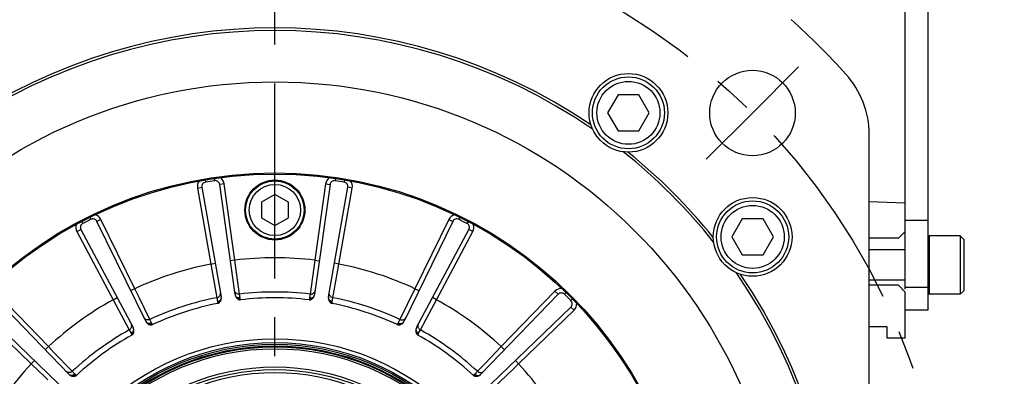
# Model space of a CAD drawing. Header units: millimetres. Extents: x 0 to 420, y 0 to 297.
# Tile 40 of 45: x 311 to 355, y 183 to 198. Entities that reach past the tile are written whole.
import ezdxf
from ezdxf.enums import TextEntityAlignment as Align

# ---------------------------------------------------------------- set-up
doc = ezdxf.new("R2010")
doc.units = ezdxf.units.MM
doc.header["$LTSCALE"] = 23.1
doc.linetypes.add('CENTER', pattern=[0.6, 0.375, -0.075, 0.075, -0.075])
doc.layers.get('0').update_dxf_attribs({"linetype": 'CONTINUOUS'})
for name, color, linetype in [('AXIS', 7, 'CONTINUOUS'), ('COMPONENTS', 7, 'CONTINUOUS'), ('DIMENSION', 7, 'CONTINUOUS')]:
    doc.layers.add(name, color=color, linetype=linetype)
doc.styles.get("Standard").update_dxf_attribs({"font": 'arial.ttf'})
doc.styles.add('TEXTSTYLE_4', font='gdt')
doc.dimstyles.new('DIMSTYLE_12', dxfattribs={"dimtxt": 3, "dimasz": 3, "dimexe": 0.18, "dimexo": 0.0625, "dimgap": 0.09, "dimtad": 1, "dimdec": 1, "dimlfac": 5, "dimdsep": 46, "dimtxsty": 'STANDARD', "dimblk": '_FILLED', "dimblk1": '_FILLED', "dimblk2": '_FILLED', "dimcen": 0.09, "dimadec": 0, "dimazin": 0, "dimtp": 0.8, "dimtm": 0.8, "dimtfac": 1, "dimtdec": 1, "dimtofl": 0, "dimtmove": 0, "dimatfit": 3, "dimldrblk": '_FILLED', "dimfxl": 1, "dimtolj": 1, "dimarcsym": 0})
doc.dimstyles.new('DIMSTYLE_2', dxfattribs={"dimtxt": 3, "dimasz": 3, "dimexe": 0.18, "dimexo": 0.0625, "dimgap": 0.09, "dimtad": 1, "dimtih": 1, "dimtoh": 1, "dimlfac": 5, "dimdsep": 46, "dimtxsty": 'STANDARD', "dimblk": '_FILLED', "dimblk1": '_FILLED', "dimblk2": '_FILLED', "dimcen": 0.09, "dimadec": 0, "dimazin": 0, "dimtol": 1, "dimtp": 0.2, "dimtm": 0.2, "dimtfac": 1, "dimtofl": 0, "dimtmove": 0, "dimatfit": 3, "dimldrblk": '_FILLED', "dimfxl": 1, "dimtolj": 1, "dimarcsym": 0})

# ---------------------------------------------------------------- blocks, each defined once
blk = doc.blocks.new('_FILLED')
at = {"color": 0, "linetype": 'BYBLOCK'}
blk.add_solid([(0, 0), (-1, 0.2), (-1, -0.2)], dxfattribs=at)
blk = doc.blocks.new('*D1')
at = {"layer": 'DIMENSION', "color": 2, "linetype": 'CONTINUOUS'}
for p, q in [((286.305, 197.827), (259.991, 197.827)), ((288.305, 197.827), (286.305, 197.827)), ((298.372, 190.588), (288.305, 197.827))]:
    blk.add_line(p, q, dxfattribs=at)
at = {"layer": 'DIMENSION', "color": 2, "linetype": 'CONTINUOUS', "xscale": 3, "yscale": 3, "zscale": 3, "rotation": 324.2840328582}
blk.add_blockref('_FILLED', (298.372, 190.588), dxfattribs=at)
at = {"layer": 'DIMENSION', "color": 2, "linetype": 'CONTINUOUS', "style": 'TEXTSTYLE_4'}
for s, p in [('`', (277.483, 198.577)), ('n', (266.991, 198.577))]:
    blk.add_text(s, height=3, dxfattribs=at).set_placement(p, align=Align.RIGHT)
at = {"layer": 'DIMENSION', "color": 2, "linetype": 'CONTINUOUS'}
for s, p in [('300', (273.983, 198.577)), ('0.2', (283.305, 198.577))]:
    blk.add_text(s, height=3, dxfattribs=at).set_placement(p, align=Align.RIGHT)
blk = doc.blocks.new('*D2')
at = {"layer": 'DIMENSION', "color": 2, "linetype": 'CONTINUOUS'}
for p, q in [((286.305, 197.827), (259.991, 197.827)), ((288.305, 197.827), (286.305, 197.827)), ((298.372, 190.588), (288.305, 197.827))]:
    blk.add_line(p, q, dxfattribs=at)
at = {"layer": 'DIMENSION', "color": 2, "linetype": 'CONTINUOUS', "xscale": 3, "yscale": 3, "zscale": 3, "rotation": 324.2840328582}
blk.add_blockref('_FILLED', (298.372, 190.588), dxfattribs=at)
at = {"layer": 'DIMENSION', "color": 2, "linetype": 'CONTINUOUS', "style": 'TEXTSTYLE_4'}
for s, p in [('`', (277.483, 198.577)), ('n', (266.991, 198.577))]:
    blk.add_text(s, height=3, dxfattribs=at).set_placement(p, align=Align.RIGHT)
at = {"layer": 'DIMENSION', "color": 2, "linetype": 'CONTINUOUS'}
for s, p in [('300', (273.983, 198.577)), ('0.2', (283.305, 198.577))]:
    blk.add_text(s, height=3, dxfattribs=at).set_placement(p, align=Align.RIGHT)
blk = doc.blocks.new('*D20')
at = {"layer": 'DIMENSION', "color": 2, "linetype": 'CONTINUOUS'}
for p, q in [((343.56, 232.578), (347.781, 232.578)), ((348.654, 232.578), (376.73, 232.578)), ((374.73, 232.578), (374.73, 187.027)), ((374.73, 141.475), (374.73, 187.027)), ((354.7, 141.475), (376.73, 141.475))]:
    blk.add_line(p, q, dxfattribs=at)
at = {"layer": 'DIMENSION', "color": 2, "linetype": 'CONTINUOUS', "xscale": 3, "yscale": 3, "zscale": 3}
for p, rotation in [((374.73, 232.578), 90), ((374.73, 141.475), 270)]:
    blk.add_blockref('_FILLED', p, dxfattribs=dict(at, rotation=rotation))
at = {"layer": 'DIMENSION', "color": 2, "linetype": 'CONTINUOUS', "insert": (370.98, 187.027), "char_height": 3, "width": 10.48327, "attachment_point": 2, "rotation": 90, "line_spacing_factor": 0.9}
blk.add_mtext('455.5', dxfattribs=at)

msp = doc.modelspace()

# ---------------------------------------------------------------- linework, layer by layer
at = {"color": 7, "linetype": 'CONTINUOUS'}
for p, q in [((337.97153, 195.09671), (337.50965, 194.29671)), ((338.8953, 195.09671), (337.97153, 195.09671)), ((339.35718, 194.29671), (338.8953, 195.09671)), ((337.50965, 194.29671), (337.97153, 193.49671)), ((338.8953, 193.49671), (339.35718, 194.29671)), ((337.97153, 193.49671), (338.8953, 193.49671)), ((343.49003, 189.57821), (343.02815, 188.77821)), ((344.41379, 189.57821), (343.49003, 189.57821)), ((344.87568, 188.77821), (344.41379, 189.57821)), ((343.02815, 188.77821), (343.49003, 187.97821)), ((344.41379, 187.97821), (344.87568, 188.77821)), ((343.49003, 187.97821), (344.41379, 187.97821))]:
    msp.add_line(p, q, dxfattribs=at)
for centre, radius in [((338.43342, 194.29671), 1.6), ((338.43342, 194.29671), 1.4), ((343.95191, 188.77821), 1.6), ((343.95191, 188.77821), 1.4)]:
    msp.add_circle(centre, radius, dxfattribs=at)
at = {"layer": 'AXIS', "color": 2, "linetype": 'CENTER'}
for p, q in [((322.73009, 173.07489), (322.73009, 204.05723)), ((343.9433, 194.28809), (345.99391, 196.3387)), ((343.9433, 194.28809), (341.89269, 192.23748))]:
    msp.add_line(p, q, dxfattribs=at)
msp.add_circle((322.73009, 173.07489), 30, dxfattribs=at)
at = {"layer": 'COMPONENTS', "color": 7, "linetype": 'CONTINUOUS'}
for p, q in [((350.73009, 186.44948), (350.73009, 205.52489)), ((351.73009, 205.52489), (351.73009, 185.52489)), ((349.13009, 152.81952), (349.13009, 193.33026)), ((319.48863, 190.98371), (320.34691, 186.11618)), ((320.96666, 186.21433), (320.27878, 191.10886)), ((325.18141, 191.10886), (324.49353, 186.21434)), ((325.11328, 186.11617), (325.97156, 190.98371)), ((322.73009, 190.66771), (322.13009, 190.3213)), ((322.13009, 190.3213), (322.13009, 189.62848)), ((323.33009, 190.3213), (322.73009, 190.66771)), ((323.33009, 189.62848), (323.33009, 190.3213)), ((350.73009, 190.27489), (349.13009, 190.34475)), ((316.99266, 185.02631), (314.82595, 189.46871)), ((322.13009, 189.62848), (322.73009, 189.28207)), ((322.73009, 189.28207), (323.33009, 189.62848)), ((330.63423, 189.46871), (328.46753, 185.02631)), ((350.73009, 189.52489), (351.73009, 189.52489)), ((314.11315, 189.10552), (316.43357, 184.74144)), ((329.02662, 184.74144), (331.34704, 189.10552)), ((350.43009, 188.72489), (350.73009, 189.02489)), ((350.43009, 188.72489), (349.13009, 188.72489)), ((353.17009, 188.82489), (351.79709, 188.82489)), ((353.17009, 188.82489), (353.33009, 188.66489)), ((353.17009, 188.82489), (353.17009, 186.22489)), ((353.33009, 188.66489), (353.33009, 186.38489)), ((350.73009, 188.19989), (349.13009, 188.19989)), ((350.73009, 186.84989), (349.13009, 186.84989)), ((350.43009, 186.62489), (349.13009, 186.62489)), ((350.73009, 186.32489), (350.43009, 186.62489)), ((350.73009, 184.27489), (350.73009, 186.32489)), ((353.17009, 186.22489), (353.33009, 186.38489)), ((313.58028, 182.6684), (310.14684, 186.22383)), ((335.31335, 186.22383), (331.87991, 182.6684)), ((353.17009, 186.22489), (351.79709, 186.22489)), ((309.58115, 185.65814), (313.13658, 182.22471)), ((332.3236, 182.22471), (335.87903, 185.65814)), ((351.73009, 185.52489), (350.73009, 185.52489)), ((349.93009, 184.77489), (349.13009, 184.77489)), ((349.93009, 184.27489), (349.93009, 184.77489)), ((350.73009, 184.27489), (349.93009, 184.27489))]:
    msp.add_line(p, q, dxfattribs=at)
at = {"layer": 'COMPONENTS', "color": 9, "linetype": 'CONTINUOUS'}
for p, q in [((319.63541, 191.31421), (319.65213, 191.21562)), ((320.03706, 191.37783), (320.05161, 191.27889)), ((320.47683, 191.13669), (320.27878, 191.10886)), ((320.95398, 187.7416), (320.47683, 191.13669)), ((324.98335, 191.13669), (324.50621, 187.7416)), ((324.98335, 191.13669), (325.18141, 191.10886)), ((325.42313, 191.37783), (325.40857, 191.27889)), ((325.82478, 191.31421), (325.80805, 191.21562)), ((319.29167, 190.94898), (319.48863, 190.98371)), ((319.29167, 190.94898), (319.88701, 187.57261)), ((325.57317, 187.57261), (326.16852, 190.94898)), ((326.16852, 190.94898), (325.97156, 190.98371)), ((314.15061, 189.46521), (314.19699, 189.37661)), ((314.51294, 189.64982), (314.55736, 189.56023)), ((315.00571, 189.55639), (314.82595, 189.46871)), ((316.50865, 186.47491), (315.00571, 189.55639)), ((330.45448, 189.55639), (328.95154, 186.47491)), ((330.45448, 189.55639), (330.63423, 189.46871)), ((330.94724, 189.64982), (330.90283, 189.56023)), ((331.30958, 189.46521), (331.2632, 189.37661)), ((313.93656, 189.01163), (314.11315, 189.10552)), ((313.93656, 189.01163), (315.54612, 185.98448)), ((329.91407, 185.98448), (331.52363, 189.01163)), ((331.52363, 189.01163), (331.34704, 189.10552)), ((351.79709, 188.82489), (351.79709, 186.22489)), ((320.95398, 187.7416), (320.75593, 187.71377)), ((321.01435, 187.30425), (320.95398, 187.7416)), ((324.50621, 187.7416), (324.29826, 186.23327)), ((324.50621, 187.7416), (324.70426, 187.71377)), ((319.88701, 187.57261), (320.08397, 187.60734)), ((319.88701, 187.57261), (320.15535, 186.07384)), ((321.16193, 186.23326), (321.01435, 187.30425)), ((325.57317, 187.57261), (325.37621, 187.60734)), ((325.49544, 187.13801), (325.57317, 187.57261)), ((325.30484, 186.07384), (325.49544, 187.13801)), ((312.67231, 183.89654), (310.29071, 186.36276)), ((316.50865, 186.47491), (316.32889, 186.38724)), ((316.70121, 186.07762), (316.50865, 186.47491)), ((328.95154, 186.47491), (328.28767, 185.10466)), ((328.95154, 186.47491), (329.1313, 186.38724)), ((335.16948, 186.36276), (332.78788, 183.89654)), ((335.16948, 186.36276), (335.31335, 186.22383)), ((351.73009, 186.52489), (350.73009, 186.52489)), ((315.54612, 185.98448), (315.72271, 186.07838)), ((315.54612, 185.98448), (316.26447, 184.64199)), ((317.17252, 185.10466), (316.70121, 186.07762)), ((320.15535, 186.07384), (320.18434, 185.90554)), ((321.18636, 186.06424), (321.16193, 186.23326)), ((321.20716, 185.97931), (321.19365, 186.02945)), ((324.26653, 186.02945), (324.25303, 185.97931)), ((324.29826, 186.23327), (324.27383, 186.06424)), ((325.27584, 185.90554), (325.30484, 186.07384)), ((329.70584, 185.59517), (329.91407, 185.98448)), ((329.91407, 185.98448), (329.73748, 186.07838)), ((335.667, 186.29935), (335.59708, 186.22786)), ((335.95455, 186.0118), (335.88307, 185.94187)), ((309.44222, 185.51428), (311.90845, 183.13267)), ((320.18816, 185.8702), (320.19081, 185.81833)), ((325.26938, 185.81833), (325.27203, 185.8702)), ((329.19572, 184.64198), (329.70584, 185.59517)), ((333.55174, 183.13267), (336.01797, 185.51428)), ((336.01797, 185.51428), (335.87903, 185.65814)), ((317.24798, 184.95146), (317.17252, 185.10466)), ((328.28767, 185.10466), (328.21221, 184.95146)), ((316.26447, 184.64199), (316.34405, 184.49088)), ((317.29401, 184.87711), (317.26567, 184.92062)), ((328.19451, 184.92062), (328.16618, 184.87711)), ((329.11613, 184.49088), (329.19572, 184.64198)), ((316.3586, 184.45845), (316.37715, 184.40994)), ((329.08304, 184.40994), (329.10159, 184.45845)), ((312.67231, 183.89654), (312.52844, 183.7576)), ((312.90307, 183.65641), (312.67231, 183.89654)), ((332.78788, 183.89654), (332.07445, 183.15399)), ((332.78788, 183.89654), (332.93174, 183.7576)), ((311.90845, 183.13267), (312.04738, 183.27654)), ((313.72712, 182.79849), (312.90307, 183.65641)), ((333.55174, 183.13267), (333.41281, 183.27654)), ((311.90845, 183.13267), (312.22693, 182.82663)), ((312.22693, 182.82663), (312.45082, 182.61153)), ((331.86806, 182.93908), (331.73307, 182.7985)), ((331.9135, 182.9864), (331.86806, 182.93908)), ((332.07445, 183.15399), (331.9135, 182.9864)), ((332.4537, 182.07786), (333.31161, 182.90191)), ((333.31161, 182.90191), (333.55174, 183.13267)), ((312.45082, 182.61153), (312.65099, 182.41925)), ((313.84623, 182.67611), (313.72712, 182.79849)), ((313.91298, 182.61962), (313.87259, 182.65225)), ((331.5876, 182.65225), (331.5472, 182.61962)), ((331.73307, 182.7985), (331.61395, 182.67611))]:
    msp.add_line(p, q, dxfattribs=at)
for points in [[(320.96607, 186.32521), (320.95471, 186.34715), (320.94642, 186.37033), (320.94136, 186.39439)], [(321.16193, 186.23327), (321.13615, 186.23175), (321.11043, 186.2334), (321.0852, 186.2382), (321.06086, 186.24607), (321.03784, 186.25688), (321.01651, 186.27044), (320.99723, 186.28654), (320.98033, 186.3049), (320.96607, 186.32521)], [(324.29826, 186.23325), (324.32403, 186.23173), (324.34975, 186.23338), (324.37499, 186.23818), (324.39933, 186.24605), (324.42235, 186.25686), (324.44368, 186.27043), (324.46296, 186.28653), (324.47987, 186.30489), (324.49412, 186.32521)], [(324.49412, 186.32521), (324.50548, 186.34714), (324.51377, 186.37033), (324.51883, 186.39439)], [(320.15535, 186.07383), (320.18033, 186.08034), (320.20428, 186.08986), (320.2268, 186.10223)], [(320.18434, 185.90554), (320.20563, 185.91053), (320.22629, 185.91729), (320.24609, 185.92575), (320.26478, 185.93579), (320.28215, 185.94731), (320.29798, 185.96016), (320.31209, 185.97419), (320.32431, 185.98923), (320.33449, 186.00511), (320.34251, 186.02162), (320.34827, 186.03858), (320.3517, 186.05578)], [(320.18434, 185.90554), (320.18525, 185.90002), (320.18605, 185.89435), (320.18674, 185.88854), (320.18732, 185.88258), (320.18779, 185.87646), (320.18816, 185.8702)], [(320.18816, 185.8702), (320.2153, 185.87545), (320.24137, 185.88342), (320.26584, 185.89397), (320.28824, 185.90689), (320.30815, 185.92193), (320.32517, 185.9388)], [(320.2268, 186.10223), (320.24751, 186.11723), (320.26607, 186.13462), (320.28216, 186.15412), (320.29552, 186.17539), (320.30593, 186.19808), (320.31321, 186.2218)], [(320.31321, 186.2218), (320.31724, 186.24618), (320.31795, 186.27079), (320.31533, 186.29523)], [(321.18636, 186.06424), (321.16457, 186.0624), (321.14283, 186.06245), (321.12139, 186.06438), (321.10051, 186.06815), (321.08043, 186.07374), (321.0614, 186.08107), (321.04364, 186.09006), (321.02738, 186.10059), (321.01279, 186.11254), (321.00006, 186.12577), (320.98934, 186.14012), (320.98076, 186.15541)], [(321.19365, 186.02945), (321.16621, 186.02605), (321.13896, 186.02558), (321.11242, 186.02806), (321.08712, 186.03342), (321.06354, 186.04157), (321.04214, 186.05235)], [(321.19365, 186.02945), (321.19206, 186.03554), (321.19061, 186.04152), (321.18932, 186.04737), (321.18818, 186.05311), (321.18719, 186.05873), (321.18636, 186.06424)], [(324.27383, 186.06424), (324.27299, 186.05871), (324.272, 186.05308), (324.27086, 186.04733), (324.26957, 186.04148), (324.26812, 186.03552), (324.26653, 186.02945)], [(324.26653, 186.02945), (324.29398, 186.02605), (324.32123, 186.02559), (324.34776, 186.02806), (324.37306, 186.03342), (324.39664, 186.04157), (324.41804, 186.05236)], [(324.27383, 186.06424), (324.29561, 186.06241), (324.31735, 186.06246), (324.3388, 186.06438), (324.35968, 186.06816), (324.37976, 186.07375), (324.39879, 186.08108), (324.41654, 186.09006), (324.43281, 186.10059), (324.44739, 186.11254), (324.46012, 186.12577), (324.47084, 186.14012), (324.47943, 186.15541)], [(325.27584, 185.90553), (325.25456, 185.91052), (325.2339, 185.91729), (325.2141, 185.92574), (325.1954, 185.93579), (325.17804, 185.94731), (325.1622, 185.96016), (325.14809, 185.97419), (325.13588, 185.98923), (325.1257, 186.00511), (325.11768, 186.02162), (325.11192, 186.03858), (325.10849, 186.05578)], [(325.27203, 185.87019), (325.24488, 185.87544), (325.21882, 185.88342), (325.19435, 185.89397), (325.17194, 185.90689), (325.15203, 185.92193), (325.13501, 185.9388)], [(325.14698, 186.22181), (325.14295, 186.24618), (325.14224, 186.27079), (325.14485, 186.29523)], [(325.23339, 186.10224), (325.21268, 186.11725), (325.19412, 186.13464), (325.17803, 186.15413), (325.16467, 186.1754), (325.15426, 186.19808), (325.14698, 186.22181)], [(325.30484, 186.07385), (325.27986, 186.08036), (325.25591, 186.08988), (325.23339, 186.10224)], [(325.27203, 185.8702), (325.27239, 185.87644), (325.27286, 185.88253), (325.27344, 185.88849), (325.27413, 185.89431), (325.27493, 185.89999), (325.27584, 185.90554)], [(317.17251, 185.10466), (317.14847, 185.09525), (317.1235, 185.08887), (317.09802, 185.08564), (317.07244, 185.0856), (317.04721, 185.08877), (317.02273, 185.09508), (316.99942, 185.10443), (316.97767, 185.11667), (316.95783, 185.13158), (316.94025, 185.14893), (316.9252, 185.16842), (316.91295, 185.18973)], [(328.28766, 185.10465), (328.31171, 185.09523), (328.33668, 185.08885), (328.36217, 185.08562), (328.38774, 185.08559), (328.41298, 185.08875), (328.43745, 185.09507), (328.46077, 185.10442), (328.48252, 185.11666), (328.50236, 185.13158), (328.51994, 185.14893), (328.53498, 185.16842), (328.54723, 185.18973)], [(316.26447, 184.64197), (316.28622, 184.65589), (316.30606, 184.67234), (316.32366, 184.69106), (316.33871, 184.71173), (316.35099, 184.73401), (316.36027, 184.75752), (316.3664, 184.78188), (316.36929, 184.80667), (316.36888, 184.83149), (316.36518, 184.85592), (316.35825, 184.87954), (316.34821, 184.90198)], [(316.34405, 184.49088), (316.36275, 184.5022), (316.38031, 184.51502), (316.39653, 184.52918), (316.4112, 184.54451), (316.42416, 184.56083), (316.43525, 184.57795), (316.44433, 184.59565), (316.4513, 184.61373), (316.45608, 184.63198), (316.4586, 184.65016), (316.45884, 184.66807), (316.45679, 184.68549)], [(316.3586, 184.45845), (316.3828, 184.47183), (316.40512, 184.48747), (316.42513, 184.50506), (316.44245, 184.52428), (316.45673, 184.54473), (316.46771, 184.56603)], [(317.24798, 184.95145), (317.22783, 184.94298), (317.20714, 184.9363), (317.18615, 184.93151), (317.16512, 184.92865), (317.1443, 184.92776), (317.12394, 184.92885), (317.10428, 184.93191), (317.08555, 184.9369), (317.06799, 184.94376), (317.05179, 184.9524), (317.03716, 184.96274), (317.02428, 184.97464)], [(317.26567, 184.92062), (317.24062, 184.90891), (317.21485, 184.90004), (317.18885, 184.8942), (317.16313, 184.89148), (317.13818, 184.89194), (317.11449, 184.89558)], [(317.26567, 184.92062), (317.26227, 184.92592), (317.25905, 184.93116), (317.25601, 184.93633), (317.25316, 184.94143), (317.25048, 184.94647), (317.24798, 184.95146)], [(328.21221, 184.95146), (328.2097, 184.94646), (328.20701, 184.9414), (328.20415, 184.9363), (328.20112, 184.93113), (328.1979, 184.92591), (328.19451, 184.92062)], [(328.19451, 184.92062), (328.21956, 184.90891), (328.24534, 184.90005), (328.27134, 184.8942), (328.29706, 184.89148), (328.322, 184.89195), (328.34568, 184.89559)], [(328.21221, 184.95145), (328.23236, 184.94298), (328.25305, 184.93631), (328.27403, 184.93151), (328.29506, 184.92865), (328.31588, 184.92776), (328.33625, 184.92885), (328.35591, 184.93191), (328.37464, 184.9369), (328.3922, 184.94376), (328.40839, 184.95241), (328.42302, 184.96274), (328.43591, 184.97463)], [(329.10159, 184.45845), (329.07739, 184.47183), (329.05507, 184.48747), (329.03505, 184.50506), (329.01773, 184.52428), (329.00345, 184.54473), (328.99247, 184.56603)], [(329.11613, 184.49088), (329.09743, 184.5022), (329.07987, 184.51502), (329.06365, 184.52918), (329.04898, 184.54451), (329.03602, 184.56083), (329.02493, 184.57795), (329.01585, 184.59565), (329.00888, 184.61373), (329.00411, 184.63197), (329.00158, 184.65016), (329.00135, 184.66807), (329.0034, 184.68549)], [(329.19572, 184.64199), (329.17398, 184.65591), (329.15414, 184.67236), (329.13654, 184.69108), (329.12148, 184.71175), (329.10921, 184.73402), (329.09993, 184.75753), (329.09379, 184.78189), (329.0909, 184.80668), (329.09131, 184.83149), (329.09501, 184.85592), (329.10194, 184.87955), (329.11198, 184.90198)], [(316.34405, 184.49088), (316.34662, 184.48591), (316.34913, 184.48077), (316.35159, 184.47546), (316.35398, 184.46996), (316.35632, 184.46429), (316.3586, 184.45845)], [(329.10159, 184.45845), (329.10388, 184.46431), (329.10622, 184.46999), (329.10862, 184.47549), (329.11107, 184.4808), (329.11357, 184.48593), (329.11613, 184.49088)], [(313.72712, 182.7985), (313.70716, 182.78212), (313.68538, 182.76833), (313.66214, 182.75738), (313.63783, 182.74945), (313.61286, 182.74466), (313.58763, 182.7431), (313.56257, 182.74479), (313.5381, 182.7497), (313.51462, 182.75776), (313.49254, 182.76882), (313.47221, 182.78271), (313.45397, 182.79919)], [(313.84624, 182.67611), (313.82969, 182.66182), (313.81207, 182.64908), (313.7936, 182.63803), (313.77448, 182.62881), (313.75495, 182.62153), (313.73525, 182.61628), (313.7156, 182.61311), (313.69625, 182.61207), (313.67743, 182.61316), (313.65935, 182.61639), (313.64225, 182.62169), (313.62631, 182.62903)], [(313.87259, 182.65225), (313.85238, 182.63337), (313.83061, 182.61698), (313.80769, 182.60338), (313.78407, 182.59285), (313.7602, 182.58558), (313.73655, 182.58172)], [(313.87259, 182.65225), (313.86771, 182.65624), (313.86304, 182.66023), (313.85855, 182.6642), (313.85425, 182.66817), (313.85015, 182.67214), (313.84623, 182.67611)], [(331.61395, 182.67611), (331.61002, 182.67213), (331.60591, 182.66815), (331.60161, 182.66418), (331.59713, 182.6602), (331.59246, 182.65623), (331.5876, 182.65225)], [(331.5876, 182.65225), (331.60781, 182.63337), (331.62958, 182.61698), (331.6525, 182.60338), (331.67612, 182.59285), (331.69998, 182.58559), (331.72363, 182.58173)], [(331.61395, 182.67611), (331.6305, 182.66182), (331.64812, 182.64908), (331.66659, 182.63804), (331.68571, 182.62882), (331.70524, 182.62154), (331.72494, 182.61628), (331.74458, 182.61311), (331.76393, 182.61207), (331.78276, 182.61317), (331.80083, 182.61639), (331.81794, 182.62169), (331.83387, 182.62902)], [(331.73306, 182.79849), (331.75301, 182.7821), (331.77479, 182.76832), (331.79803, 182.75737), (331.82235, 182.74943), (331.84733, 182.74465), (331.87256, 182.74308), (331.89762, 182.74478), (331.92209, 182.74969), (331.94556, 182.75775), (331.96765, 182.76882), (331.98798, 182.78271), (332.00621, 182.7992)]]:
    msp.add_lwpolyline(points, dxfattribs=at)
at = {"layer": 'COMPONENTS', "color": 7, "linetype": 'CONTINUOUS'}
for points in [[(320.19081, 185.81833), (320.2097, 185.8237), (320.22767, 185.83119), (320.24472, 185.84083), (320.26091, 185.85277), (320.27618, 185.86684), (320.29027, 185.88253), (320.30309, 185.89967), (320.31473, 185.91843), (320.32518, 185.93881)], [(320.32518, 185.93881), (320.33297, 185.95725), (320.33941, 185.97612), (320.3445, 185.9954), (320.34825, 186.0151), (320.35065, 186.03523), (320.3517, 186.05578)], [(320.3517, 186.05578), (320.3517, 186.06584), (320.35138, 186.0759), (320.35074, 186.08596), (320.34978, 186.09603), (320.3485, 186.1061), (320.34691, 186.11618)], [(320.96666, 186.21433), (320.96821, 186.20442), (320.97009, 186.19455), (320.97228, 186.18471), (320.97479, 186.17491), (320.97762, 186.16514), (320.98076, 186.15541)], [(320.98076, 186.15541), (320.98807, 186.13626), (320.99655, 186.1179), (321.00619, 186.10034), (321.017, 186.08356), (321.02897, 186.06758), (321.04211, 186.05239)], [(321.04211, 186.05239), (321.05835, 186.03623), (321.07521, 186.02198), (321.0927, 186.00964), (321.11095, 185.99907), (321.12983, 185.9904), (321.14893, 185.98404), (321.16811, 185.98015), (321.18753, 185.97857), (321.20716, 185.97931)], [(324.25303, 185.97931), (324.27267, 185.97857), (324.29208, 185.98015), (324.31128, 185.98405), (324.33038, 185.99041), (324.34926, 185.99908), (324.36751, 186.00966), (324.38499, 186.022), (324.40184, 186.03623), (324.41805, 186.05237)], [(324.41805, 186.05237), (324.43116, 186.0675), (324.44311, 186.08345), (324.45392, 186.10021), (324.46357, 186.11779), (324.47207, 186.13619), (324.47942, 186.15541)], [(324.47942, 186.15541), (324.48253, 186.16498), (324.48534, 186.17465), (324.48784, 186.18442), (324.49004, 186.19429), (324.49193, 186.20426), (324.49353, 186.21434)], [(325.11328, 186.11617), (325.1117, 186.10627), (325.11043, 186.0963), (325.10947, 186.08627), (325.10883, 186.07617), (325.1085, 186.06601), (325.10849, 186.05578)], [(325.10849, 186.05578), (325.10952, 186.03531), (325.11191, 186.01523), (325.11565, 185.99554), (325.12075, 185.97625), (325.12719, 185.95735), (325.13499, 185.93885)], [(325.13499, 185.93885), (325.14545, 185.91847), (325.15708, 185.8997), (325.1699, 185.88256), (325.18399, 185.86686), (325.19926, 185.85278), (325.21546, 185.84083), (325.2325, 185.8312), (325.25047, 185.8237), (325.26937, 185.81834)], [(316.99266, 185.02631), (316.9972, 185.01737), (317.00203, 185.00856), (317.00715, 184.99988), (317.01257, 184.99133), (317.01828, 184.98292), (317.02428, 184.97463)], [(328.43591, 184.97463), (328.44182, 184.98277), (328.44748, 184.9911), (328.45288, 184.99962), (328.45802, 185.00833), (328.4629, 185.01723), (328.46753, 185.02631)], [(316.37715, 184.40994), (316.39346, 184.42088), (316.40824, 184.43357), (316.42147, 184.44799), (316.43318, 184.46435), (316.44336, 184.48246), (316.45191, 184.50174), (316.4588, 184.522), (316.46407, 184.54343), (316.46771, 184.56605)], [(316.45679, 184.68548), (316.45368, 184.69505), (316.45027, 184.70452), (316.44655, 184.7139), (316.44253, 184.72317), (316.4382, 184.73236), (316.43357, 184.74144)], [(316.46771, 184.56605), (316.46942, 184.58601), (316.46972, 184.60594), (316.4686, 184.62586), (316.46608, 184.64575), (316.46214, 184.66563), (316.45679, 184.68548)], [(317.02428, 184.97463), (317.03715, 184.95868), (317.05088, 184.94384), (317.06548, 184.93011), (317.08094, 184.9175), (317.09727, 184.906), (317.11446, 184.89561)], [(317.11446, 184.89561), (317.13489, 184.88526), (317.15533, 184.87692), (317.17578, 184.87059), (317.19641, 184.86617), (317.21704, 184.86376), (317.23717, 184.86362), (317.25662, 184.86584), (317.27557, 184.87034), (317.29401, 184.87711)], [(328.16618, 184.87711), (328.18462, 184.87034), (328.20356, 184.86584), (328.22301, 184.86362), (328.24313, 184.86376), (328.26376, 184.86617), (328.28438, 184.87058), (328.30483, 184.87691), (328.32527, 184.88525), (328.3457, 184.8956)], [(328.3457, 184.8956), (328.36284, 184.90594), (328.37914, 184.91741), (328.39459, 184.93002), (328.40921, 184.94376), (328.42298, 184.95863), (328.43591, 184.97463)], [(329.00339, 184.68549), (328.99805, 184.66569), (328.99412, 184.64586), (328.99159, 184.62598), (328.99048, 184.60605), (328.99077, 184.58609), (328.99247, 184.56608)], [(328.99247, 184.56608), (328.99611, 184.54346), (329.00138, 184.52202), (329.00827, 184.50176), (329.01682, 184.48248), (329.02699, 184.46437), (329.03871, 184.448), (329.05195, 184.43357), (329.06672, 184.42088), (329.08304, 184.40994)], [(329.02662, 184.74144), (329.02204, 184.73249), (329.01774, 184.72338), (329.01373, 184.71413), (329.01, 184.70473), (329.00656, 184.69518), (329.00339, 184.68549)], [(313.58028, 182.6684), (313.58736, 182.6613), (313.59467, 182.65441), (313.60223, 182.64774), (313.61002, 182.64129), (313.61805, 182.63505), (313.62632, 182.62902)], [(313.62632, 182.62902), (313.64349, 182.61783), (313.66114, 182.60796), (313.67926, 182.59941), (313.69787, 182.59219), (313.71695, 182.5863), (313.73651, 182.58173)], [(313.73651, 182.58173), (313.75914, 182.57821), (313.78115, 182.57659), (313.80256, 182.57689), (313.82354, 182.57906), (313.84391, 182.58314), (313.86309, 182.58923), (313.88091, 182.59735), (313.89754, 182.60749), (313.91299, 182.61963)], [(331.5472, 182.61962), (331.56265, 182.60749), (331.57928, 182.59736), (331.59709, 182.58923), (331.61627, 182.58314), (331.63663, 182.57906), (331.6576, 182.57689), (331.67901, 182.57659), (331.70102, 182.57821), (331.72365, 182.58173)], [(331.72365, 182.58173), (331.74315, 182.58627), (331.76219, 182.59214), (331.78079, 182.59936), (331.79893, 182.60791), (331.81662, 182.6178), (331.83387, 182.62902)], [(331.83387, 182.62902), (331.84202, 182.63494), (331.84998, 182.64112), (331.85774, 182.64756), (331.86532, 182.65425), (331.87271, 182.6612), (331.87991, 182.6684)]]:
    msp.add_lwpolyline(points, dxfattribs=at)
for centre, radius in [((338.43342, 194.29671), 1.75), ((343.9433, 194.28809), 1.9), ((322.73009, 173.07489), 22.6), ((322.73009, 173.07489), 18.55), ((322.73009, 173.07489), 18.5), ((322.73009, 189.97489), 1.334), ((322.73009, 189.97489), 1.3), ((322.73009, 189.97489), 1.14), ((343.95191, 188.77821), 1.75), ((322.73009, 173.07489), 11.1732), ((322.73009, 173.07489), 11), ((322.73009, 173.07489), 10.8125), ((322.73009, 173.07489), 9.92), ((322.73009, 173.07489), 9.8), ((322.73009, 173.07489), 9.6725)]:
    msp.add_circle(centre, radius, dxfattribs=at)
at = {"layer": 'COMPONENTS', "color": 9, "linetype": 'CONTINUOUS'}
for radius in [10.925, 10.85, 10.73]:
    msp.add_circle((322.73009, 173.07489), radius, dxfattribs=at)
at = {"layer": 'COMPONENTS', "color": 7, "linetype": 'CONTINUOUS'}
for centre, radius, start, end in [((322.73009, 173.07489), 34.2, 42.121702, 47.878298), ((322.73009, 173.07489), 24.88451, 55.456375, 124.543624), ((322.73009, 173.07489), 25, 55.84191, 124.15809), ((345.13009, 193.33026), 4, 0, 42.121702), ((322.73009, 173.07489), 24.88452, 38.456379, 51.54363), ((322.73009, 173.07489), 25, 38.84191, 51.15809), ((319.68559, 191.01844), 0.2, 99.629733, 190), ((322.73009, 173.07489), 18.4, 98.370267, 99.629733), ((320.08073, 191.08102), 0.2, 8, 98.370267), ((325.37946, 191.08102), 0.2, 81.629733, 172), ((322.73009, 173.07489), 18.4, 80.370267, 81.629733), ((325.7746, 191.01844), 0.2, 350, 80.370267), ((314.28974, 189.19942), 0.2, 117.629733, 208), ((322.73009, 173.07489), 18.4, 116.370267, 117.629733), ((314.64619, 189.38104), 0.2, 26, 116.370267), ((330.81399, 189.38104), 0.2, 63.629733, 154), ((322.73009, 173.07489), 18.4, 62.370267, 63.629733), ((331.17045, 189.19942), 0.2, 332, 62.370267), ((351.79709, 188.75789), 0.067, 90, 180), ((322.73009, 173.07489), 24.88452, 325.45637, 34.543629), ((322.73009, 173.07489), 25, 325.84191, 34.15809), ((322.73009, 173.07489), 12.99397, 83.269281, 96.730707), ((335.45722, 186.0849), 0.2, 45.629733, 136), ((322.73009, 173.07489), 18.4, 44.370267, 45.629733), ((335.7401, 185.80201), 0.2, 314, 44.370267), ((351.79709, 186.29189), 0.067, 180, 270), ((322.73009, 173.07489), 12.99397, 101.269281, 114.730707), ((322.73009, 173.07489), 12.99397, 65.269281, 78.730755), ((322.73009, 173.07489), 12.99397, 119.269281, 132.730707), ((322.73009, 173.07489), 12.99397, 47.269281, 60.730707)]:
    msp.add_arc(centre, radius, start, end, dxfattribs=at)
at = {"layer": 'COMPONENTS', "color": 9, "linetype": 'CONTINUOUS'}
for centre, radius, start, end in [((319.68559, 191.01844), 0.4, 141.454113, 190), ((320.08073, 191.08102), 0.4, 8, 56.545887), ((325.37946, 191.08102), 0.4, 123.454113, 172), ((325.7746, 191.01844), 0.4, 350, 38.545887), ((314.64619, 189.38104), 0.4, 26, 74.545887), ((330.81399, 189.38104), 0.4, 105.454113, 154), ((314.28974, 189.19942), 0.4, 159.454113, 208), ((331.17045, 189.19942), 0.4, 332, 20.545887), ((322.73009, 173.07489), 14.77386, 83.09521, 96.90479), ((322.73009, 173.07489), 14.77386, 101.09521, 114.90479), ((322.73009, 173.07489), 14.77386, 65.09521, 78.90479), ((322.73009, 173.07489), 13.25149, 83.203759, 96.79624), ((335.45722, 186.0849), 0.4, 87.454113, 136), ((322.73009, 173.07489), 14.77386, 119.09521, 132.90479), ((322.73009, 173.07489), 13.25149, 101.203759, 114.79624), ((322.73009, 173.07489), 13.25149, 65.203759, 78.79624), ((322.73009, 173.07489), 14.77386, 47.09521, 60.90479), ((335.7401, 185.80201), 0.4, 314, 2.545887), ((322.73009, 173.07489), 13.25149, 119.203759, 132.79624), ((322.73009, 173.07489), 13.25149, 47.203759, 60.79624), ((322.73009, 173.07489), 14.77386, 137.09521, 150.90479), ((322.73009, 173.07489), 14.77386, 29.09521, 42.90479)]:
    msp.add_arc(centre, radius, start, end, dxfattribs=at)

# ---------------------------------------------------------------- dimensions: what is measured, and where the dimension line sits
at = {"layer": 'DIMENSION', "color": 2, "linetype": 'CONTINUOUS'}
dim = msp.add_linear_dim(base=(374.7301, 232.57828), p1=(354.70009, 141.47489), p2=(343.55952, 232.57828), angle=90, dimstyle='DIMSTYLE_12', dxfattribs=at)
dim.commit()
dim.dimension.update_dxf_attribs({"geometry": '*D20', "text_midpoint": (374.82874, 182.34058), "dimtype": 160})
for picture in ['*D1', '*D2']:
    dim = msp.add_diameter_dim_2p(p1=(298.37247, 190.58791), p2=(347.08772, 155.56186), dimstyle='DIMSTYLE_2', dxfattribs=at)
    dim.commit()
    dim.dimension.update_dxf_attribs({"geometry": picture, "text_midpoint": (268.23689, 200.07657), "dimtype": 163})

doc.saveas('drawing.dxf')
